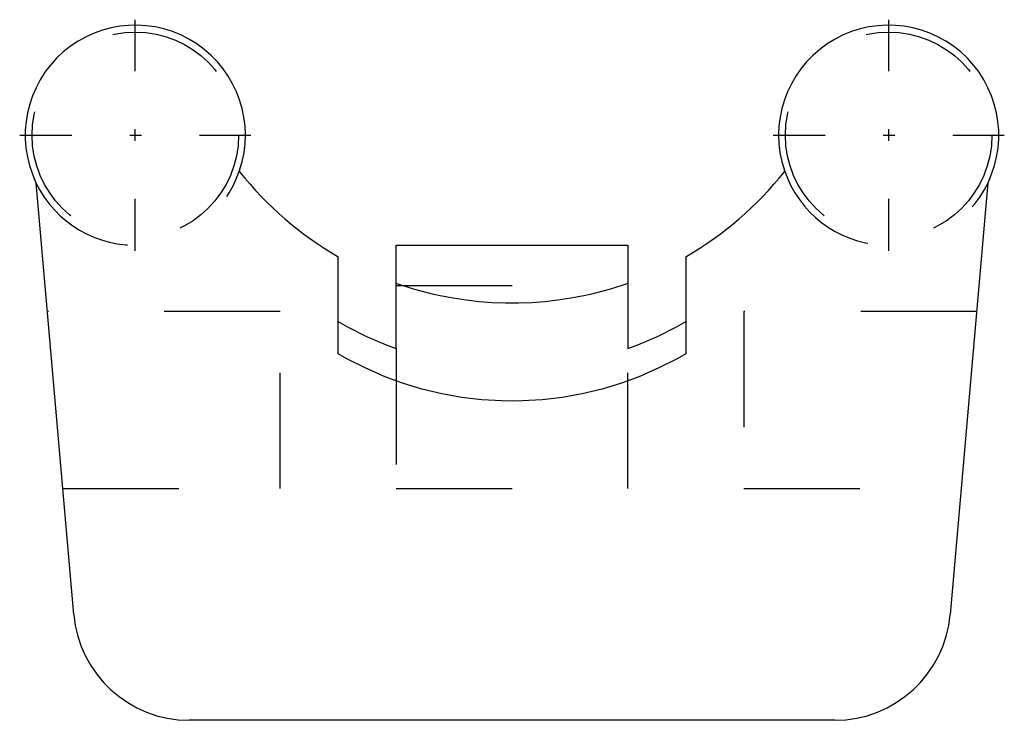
# Model space of a CAD drawing. Extents: x -4.25 to 4.25, y -2 to 4.05.
import ezdxf

# ---------------------------------------------------------------- set-up
doc = ezdxf.new("R2010")
doc.units = 0
doc.linetypes.add('CENTER', pattern=[1.5, 0.45, -0.5, 0.05, -0.5])
doc.linetypes.add('DASHED', pattern=[2, 1, -1])
for name, color, linetype in [('AM_0', 7, 'CONTINUOUS'), ('AM_3', 7, 'DASHED'), ('AM_7', 7, 'CENTER')]:
    doc.layers.add(name, color=color, linetype=linetype)

msp = doc.modelspace()

# ---------------------------------------------------------------- linework, layer by layer
at = {"layer": 'AM_0', "color": 7, "linetype": 'CONTINUOUS'}
for p, q in [((-2.35, 2.7459), (-2.35, 2.7352)), ((2.35, 2.7352), (2.35, 2.7459)), ((-3.7808, -1.0872), (-4.1068, 2.6397)), ((4.1068, 2.6397), (3.7808, -1.0872)), ((-1, 2.1), (1, 2.1)), ((-1, 1.2081), (-1, 2.1)), ((1, 2.1), (1, 1.2081)), ((-1.5, 1.1641), (-1.5, 2.0019)), ((1.5, 2.0019), (1.5, 1.1641)), ((2.7846, -2), (-2.7846, -2))]:
    msp.add_line(p, q, dxfattribs=at)
for points in [[(1, 1.7716), (0.9464, 1.7532), (0.8383, 1.7195), (0.7289, 1.6899), (0.6739, 1.6767), (0.6186, 1.6645), (0.5073, 1.6432), (0.3953, 1.6262), (0.2828, 1.6134), (0.1698, 1.6048), (0.0566, 1.6005), (0, 1.6), (-0.0566, 1.6005), (-0.1698, 1.6048), (-0.2828, 1.6134), (-0.3953, 1.6262), (-0.5073, 1.6432), (-0.6186, 1.6645), (-0.6739, 1.6767), (-0.7289, 1.6899), (-0.8383, 1.7195), (-0.9464, 1.7532), (-1, 1.7716)], [(-1.5, 1.4424), (-1.4197, 1.3969), (-1.2553, 1.3136), (-1.0861, 1.2406), (-1, 1.2081)], [(1, 1.2081), (1.0861, 1.2406), (1.2553, 1.3136), (1.4197, 1.3969), (1.5, 1.4424)], [(1.5, 1.1641), (1.4238, 1.1208), (1.2679, 1.0412), (1.1076, 0.9709), (1.0261, 0.9393), (0.9436, 0.9102), (0.7765, 0.8593), (0.6067, 0.8183), (0.4348, 0.7875), (0.2615, 0.7669), (0.0873, 0.7566), (0, 0.7553), (-0.0873, 0.7566), (-0.2615, 0.7669), (-0.4348, 0.7875), (-0.6067, 0.8183), (-0.7765, 0.8593), (-0.9436, 0.9102), (-1.0261, 0.9393), (-1.1076, 0.9709), (-1.2679, 1.0412), (-1.4238, 1.1208), (-1.5, 1.1641)]]:
    msp.add_lwpolyline(points, dxfattribs=at)
for centre, radius, start, end in [((-3.25, 3.05), 0.95, 341.32828, 205.589), ((3.25, 3.05), 0.95, 334.411, 198.67172), ((0, 4.6), 3, 218.43321, 240), ((0, 4.6), 3, 300, 321.56679), ((-2.7846, -1), 1, 185, 270), ((2.7846, -1), 1, 270, 355)]:
    msp.add_arc(centre, radius, start, end, dxfattribs=at)
at = {"layer": 'AM_3', "color": 6, "linetype": 'DASHED'}
for p, q in [((-1, 1.7536), (1, 1.7536)), ((-2, 1.5292), (-4.0097, 1.5292)), ((-2, 0), (-2, 1.5292)), ((2, 1.5292), (2, 0)), ((4.0097, 1.5292), (2, 1.5292)), ((-1, 1.2081), (-1, 0)), ((1, 0), (1, 1.2081)), ((-3.8759, 0), (-2, 0)), ((-1, 0), (1, 0)), ((2, 0), (3.8759, 0))]:
    msp.add_line(p, q, dxfattribs=at)
for centre in [(-3.25, 3.05), (3.25, 3.05)]:
    msp.add_circle(centre, 0.8907, dxfattribs=at)
for centre, start, end in [((-3.25, 3.05), 205.589, 341.32828), ((3.25, 3.05), 198.67172, 334.411)]:
    msp.add_arc(centre, 0.95, start, end, dxfattribs=at)
at = {"layer": 'AM_7', "color": 4, "linetype": 'CENTER'}
for p, q in [((-3.25, 2.0525), (-3.25, 4.0475)), ((3.25, 2.0525), (3.25, 4.0475)), ((-4.2475, 3.05), (-2.2525, 3.05)), ((2.2525, 3.05), (4.2475, 3.05))]:
    msp.add_line(p, q, dxfattribs=at)

doc.saveas('drawing.dxf')
